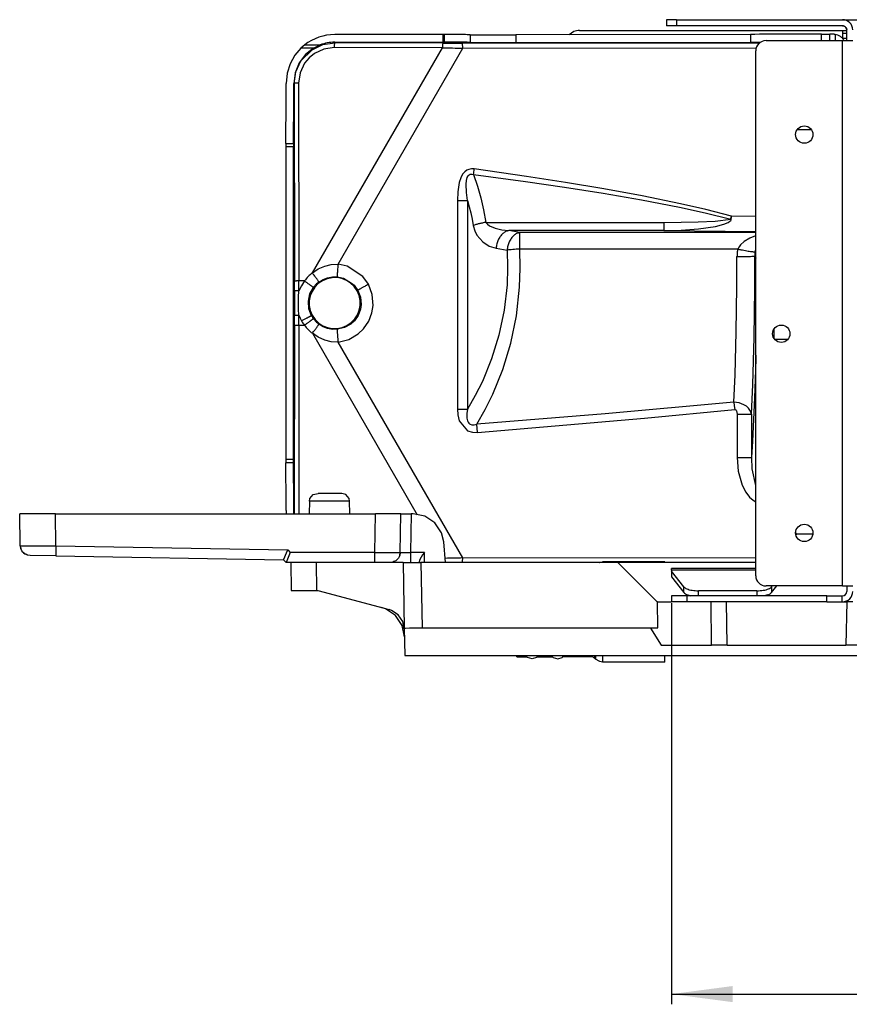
# Model space of a CAD drawing. Extents: x 2294 to 4489, y 2818 to 4211.
# Tile 1 of 32: x 2617 to 2779, y 2839 to 3032. Entities that reach past the tile are written whole.
import ezdxf

# ---------------------------------------------------------------- set-up
doc = ezdxf.new("R2010")
doc.units = 0
doc.layers.get('0').update_dxf_attribs({"linetype": 'CONTINUOUS'})
doc.layers.add('1', color=7, linetype='CONTINUOUS')
doc.styles.add('CONVERTER_11', font='txt.shx', dxfattribs={"width": 0.9})
doc.dimstyles.new('ME10_DIM_20', dxfattribs={"dimtxt": 12, "dimasz": 12, "dimexe": 2, "dimexo": 1.5, "dimgap": 2, "dimtad": 1, "dimtxsty": 'CONVERTER_11', "dimsah": 1, "dimcen": 0.09, "dimclrd": 2, "dimclre": 2, "dimclrt": 2, "dimazin": 3, "dimtfac": 1, "dimtdec": 4, "dimtofl": 0, "dimtmove": 0, "dimatfit": 3, "dimtolj": 1, "dimtzin": 0})

# ---------------------------------------------------------------- blocks, each defined once
blk = doc.blocks.new('*D12')
at = {"layer": '1', "color": 2, "linetype": 'CONTINUOUS'}
for p, q in [((2744.55, 2917.61), (2744.55, 2839.08)), ((3520.55, 2917.61), (3520.55, 2839.08)), ((2744.55, 2841.08), (3520.55, 2841.08))]:
    blk.add_line(p, q, dxfattribs=at)
at = {"layer": '1', "color": 2}
for points in [[(2756.55, 2842.66), (2756.55, 2839.5), (2744.55, 2841.08)], [(3508.55, 2839.5), (3508.55, 2842.66), (3520.55, 2841.08)]]:
    blk.add_solid(points, dxfattribs=at)
at = {"layer": '1', "color": 2, "insert": (3127.75, 2843.08), "char_height": 12, "attachment_point": 7, "rotation": 0.0001, "style": 'CONVERTER_11'}
blk.add_mtext('A', dxfattribs=at)
blk = doc.blocks.new('SL')
at = {"color": 7, "linetype": 'CONTINUOUS'}
for p, q in [((2745.552, 3031.906), (2743.552, 3031.906)), ((2743.552, 3031.906), (2743.552, 3030.706)), ((2745.552, 3031.906), (2778.052, 3031.906)), ((2778.052, 3031.906), (2788.052, 3031.906)), ((2725.404, 3029.578), (2724.478, 3028.959)), ((2726.552, 3029.806), (2778.052, 3029.806)), ((2745.552, 3030.706), (2743.552, 3030.706)), ((2778.052, 3030.706), (2745.552, 3030.706)), ((2778.052, 3030.706), (2778.098, 3030.703)), ((2778.052, 3030.706), (2778.348, 3030.647)), ((2778.052, 3029.806), (2778.852, 3029.806)), ((2778.172, 3030.696), (2778.202, 3030.691)), ((2778.366, 3030.64), (2778.61, 3030.476)), ((2778.392, 3030.629), (2778.419, 3030.616)), ((2778.483, 3030.578), (2778.508, 3030.562)), ((2778.623, 3030.463), (2778.788, 3030.216)), ((2778.657, 3030.428), (2778.676, 3030.405)), ((2778.719, 3030.345), (2778.736, 3030.32)), ((2778.788, 3030.216), (2778.793, 3030.204)), ((2778.793, 3030.204), (2778.852, 3029.906)), ((2778.817, 3030.137), (2778.825, 3030.108)), ((2778.84, 3030.035), (2778.845, 3030.006)), ((2778.852, 3027.806), (2778.852, 3029.906)), ((2699.728, 3028.991), (2678.581, 3028.991)), ((2678.581, 3027.491), (2699.728, 3027.491)), ((2700.104, 3028.991), (2699.728, 3028.991)), ((2699.728, 3027.491), (2700.104, 3027.491)), ((2760.014, 3029.035), (2714.048, 3028.936)), ((2714.048, 3027.436), (2760.014, 3027.535)), ((2760.014, 3027.535), (2762.115, 3027.539)), ((2763.052, 3027.806), (2778.052, 3027.806)), ((2773.921, 3029.056), (2775.558, 3029.058)), ((2778.052, 3029.228), (2778.052, 3028.228)), ((2778.852, 3029.228), (2778.052, 3029.228)), ((2778.852, 3028.228), (2778.052, 3028.228)), ((2778.052, 3027.806), (2780.052, 3027.806)), ((2778.35, 3027.806), (2778.347, 3027.813)), ((2671.958, 3026.329), (2670.777, 3024.933)), ((2672.308, 3026.652), (2671.958, 3026.329)), ((2672.698, 3026.973), (2672.308, 3026.652)), ((2674.414, 3026.329), (2672.834, 3025.063)), ((2674.414, 3026.329), (2675.048, 3026.677)), ((2675.048, 3026.677), (2675.735, 3026.973)), ((2761.052, 2923.006), (2761.052, 3025.806)), ((2670.777, 3024.933), (2669.859, 3023.288)), ((2672.834, 3025.063), (2671.618, 3023.441)), ((2669.859, 3023.288), (2669.263, 3021.424)), ((2671.618, 3023.441), (2670.831, 3021.523)), ((2669.263, 3021.424), (2669.056, 3019.406)), ((2670.831, 3021.523), (2670.556, 3019.406)), ((2769.206, 3010.393), (2771.898, 3010.393)), ((2669, 3007.663), (2668.996, 3007.02)), ((2668.996, 3007.02), (2668.996, 2945.792)), ((2670.5, 3007.663), (2670.496, 3007.02)), ((2670.496, 2945.792), (2670.496, 3007.02)), ((2767.287, 2969.253), (2764.817, 2969.253)), ((2668.996, 2945.792), (2669, 2945.148)), ((2670.5, 2945.148), (2670.496, 2945.792)), ((2673.716, 2938.119), (2674.376, 2938.905)), ((2674.376, 2938.905), (2675.311, 2939.106)), ((2679.978, 2939.106), (2675.311, 2939.106)), ((2680.728, 2938.905), (2679.978, 2939.106)), ((2681.387, 2938.119), (2680.728, 2938.905)), ((2673.626, 2937.632), (2673.582, 2935.106)), ((2673.626, 2937.632), (2673.716, 2938.119)), ((2681.478, 2937.632), (2681.387, 2938.119)), ((2681.522, 2935.106), (2681.478, 2937.632)), ((2623.883, 2935.106), (2616.884, 2935.106)), ((2616.991, 2928.943), (2616.884, 2935.106)), ((2623.883, 2935.106), (2686.553, 2935.106)), ((2669.059, 2935.816), (2669.058, 2935.106)), ((2670.558, 2935.106), (2670.56, 2935.816)), ((2691.552, 2935.106), (2686.553, 2935.106)), ((2691.42, 2927.571), (2691.552, 2935.106)), ((2691.552, 2935.106), (2693.552, 2935.106)), ((2693.958, 2935.106), (2693.552, 2935.106)), ((2696.254, 2934.649), (2693.958, 2935.106)), ((2698.2, 2933.349), (2696.254, 2934.649)), ((2699.501, 2931.402), (2698.2, 2933.349)), ((2699.935, 2929.629), (2699.501, 2931.402)), ((2768.959, 2931.145), (2768.902, 2931.657)), ((2768.959, 2931.145), (2768.931, 2931.01)), ((2772.2, 2931.145), (2768.959, 2931.145)), ((2700.287, 2925.606), (2699.935, 2929.629)), ((2617.083, 2928.377), (2616.991, 2928.943)), ((2616.991, 2928.943), (2617.083, 2928.377)), ((2617.091, 2928.361), (2617.083, 2928.377)), ((2617.083, 2928.377), (2617.091, 2928.361)), ((2617.333, 2927.86), (2617.091, 2928.361)), ((2617.51, 2927.645), (2617.333, 2927.86)), ((2617.577, 2927.564), (2617.51, 2927.645)), ((2617.51, 2927.645), (2617.658, 2927.498)), ((2617.873, 2927.32), (2617.577, 2927.564)), ((2617.658, 2927.498), (2617.873, 2927.32)), ((2618.186, 2927.169), (2617.873, 2927.32)), ((2617.873, 2927.32), (2618.186, 2927.169)), ((2618.39, 2927.071), (2618.186, 2927.169)), ((2668.631, 2926.285), (2669.148, 2927.485)), ((2669.887, 2927.571), (2669.059, 2925.606)), ((2669.148, 2927.485), (2669.395, 2928.064)), ((2691.42, 2927.571), (2691.326, 2926.998)), ((2691.42, 2927.571), (2691.326, 2926.998)), ((2691.326, 2926.998), (2691.42, 2927.571)), ((2696.135, 2927.571), (2695.808, 2927.093)), ((2618.956, 2926.979), (2618.39, 2927.071)), ((2623.957, 2926.891), (2618.956, 2926.979)), ((2623.957, 2926.891), (2668.552, 2926.113)), ((2668.552, 2926.113), (2668.573, 2926.156)), ((2668.552, 2926.113), (2669.059, 2925.606)), ((2668.573, 2926.156), (2668.631, 2926.285)), ((2686.421, 2925.606), (2669.059, 2925.606)), ((2669.956, 2925.606), (2670.052, 2920.106)), ((2689.421, 2925.606), (2686.421, 2925.606)), ((2689.995, 2925.69), (2689.421, 2925.606)), ((2691.234, 2925.606), (2689.421, 2925.606)), ((2690.178, 2925.776), (2689.995, 2925.69)), ((2690.521, 2925.936), (2690.178, 2925.776)), ((2690.521, 2925.936), (2690.178, 2925.776)), ((2690.521, 2925.936), (2690.178, 2925.776)), ((2690.834, 2926.193), (2690.521, 2925.936)), ((2690.823, 2926.179), (2690.521, 2925.936)), ((2690.823, 2926.179), (2690.521, 2925.936)), ((2690.834, 2926.193), (2690.823, 2926.179)), ((2690.834, 2926.193), (2690.823, 2926.179)), ((2691.071, 2926.477), (2690.834, 2926.193)), ((2691.253, 2926.848), (2691.071, 2926.477)), ((2691.97, 2925.606), (2691.234, 2925.606)), ((2691.326, 2926.998), (2691.253, 2926.848)), ((2691.326, 2926.998), (2691.253, 2926.848)), ((2691.253, 2926.848), (2691.326, 2926.998)), ((2691.97, 2925.606), (2692.194, 2912.744)), ((2691.97, 2925.606), (2695.469, 2925.606)), ((2695.192, 2926.016), (2695.166, 2925.857)), ((2695.17, 2925.606), (2695.166, 2925.857)), ((2695.266, 2926.203), (2695.192, 2926.016)), ((2695.505, 2926.63), (2695.266, 2926.203)), ((2734.054, 2925.606), (2695.469, 2925.606)), ((2695.808, 2927.093), (2695.505, 2926.63)), ((2730.464, 2925.606), (2730.496, 2925.625)), ((2730.496, 2925.625), (2731.059, 2925.706)), ((2743.252, 2925.706), (2731.059, 2925.706)), ((2761.052, 2925.606), (2734.054, 2925.606)), ((2734.054, 2925.606), (2741.754, 2917.906)), ((2743.252, 2925.606), (2743.252, 2925.706)), ((2761.052, 2924.406), (2744.552, 2924.406)), ((2744.552, 2924.104), (2744.552, 2924.406)), ((2744.552, 2924.104), (2744.552, 2923.896)), ((2744.552, 2923.896), (2744.552, 2922.768)), ((2746.956, 2920.827), (2744.552, 2923.896)), ((2744.552, 2922.768), (2746.956, 2919.699)), ((2670.052, 2920.106), (2674.987, 2920.106)), ((2674.987, 2920.106), (2675.307, 2920.106)), ((2675.307, 2920.106), (2689.233, 2916.374)), ((2761.25, 2920.066), (2749.854, 2920.066)), ((2778.052, 2921.006), (2763.052, 2921.006)), ((2764.148, 2920.827), (2764.288, 2921.006)), ((2764.148, 2919.699), (2765.171, 2921.006)), ((2778.052, 2921.006), (2780.052, 2921.006)), ((2778.852, 2921.006), (2778.852, 2919.906)), ((2741.809, 2917.906), (2741.754, 2917.906)), ((2741.861, 2912.805), (2741.809, 2917.906)), ((2741.809, 2917.906), (2744.552, 2917.906)), ((2744.552, 2919.106), (2744.552, 2917.906)), ((2747.552, 2919.106), (2744.552, 2919.106)), ((2747.552, 2917.906), (2744.552, 2917.906)), ((2774.952, 2919.106), (2747.552, 2919.106)), ((2774.952, 2917.906), (2747.552, 2917.906)), ((2747.733, 2919.239), (2748.317, 2919.106)), ((2763.371, 2919.239), (2762.787, 2919.106)), ((2774.952, 2919.106), (2777.952, 2919.106)), ((2774.952, 2917.906), (2777.952, 2917.906)), ((2777.952, 2919.106), (2778.052, 2919.106)), ((2777.952, 2917.906), (2777.952, 2919.106)), ((2777.952, 2917.906), (2778.052, 2917.906)), ((2778.052, 2917.906), (2778.853, 2917.906)), ((2780.052, 2917.906), (2778.853, 2917.906)), ((2688.521, 2916.512), (2687.777, 2916.764)), ((2690.467, 2915.211), (2688.521, 2916.512)), ((2689.729, 2916.206), (2689.233, 2916.374)), ((2691.026, 2915.339), (2689.729, 2916.206)), ((2691.768, 2913.265), (2690.467, 2915.211)), ((2691.893, 2914.041), (2691.026, 2915.339)), ((2692.197, 2912.58), (2691.893, 2914.041)), ((2692.224, 2911.073), (2691.768, 2913.265)), ((2692.194, 2912.744), (2692.46, 2912.768)), ((2692.194, 2912.744), (2692.288, 2907.406)), ((2692.46, 2912.768), (2693.219, 2912.788)), ((2693.219, 2912.788), (2695.693, 2912.805)), ((2695.693, 2912.805), (2741.861, 2912.805)), ((2741.861, 2912.805), (2740.426, 2912.762)), ((2740.426, 2912.762), (2742.5, 2909.406)), ((2742.5, 2909.406), (2752.395, 2909.406)), ((2755.426, 2909.406), (2752.395, 2909.406)), ((2755.426, 2909.406), (2778.704, 2909.406)), ((2782.204, 2909.406), (2778.704, 2909.406)), ((2692.288, 2907.406), (3572.816, 2907.406)), ((2714.252, 2907.365), (2714.252, 2907.406)), ((2714.252, 2907.106), (2714.252, 2907.365)), ((2714.252, 2907.106), (2716.232, 2907.106)), ((2716.232, 2907.365), (2716.232, 2907.406)), ((2716.232, 2907.106), (2716.232, 2907.365)), ((2716.37, 2906.992), (2716.232, 2907.106)), ((2717.252, 2906.706), (2716.37, 2906.992)), ((2718.134, 2906.992), (2717.252, 2906.706)), ((2718.272, 2907.106), (2718.134, 2906.992)), ((2718.272, 2907.365), (2718.272, 2907.406)), ((2718.272, 2907.106), (2718.272, 2907.365)), ((2718.272, 2907.106), (2721.232, 2907.106)), ((2721.232, 2907.365), (2721.232, 2907.406)), ((2721.232, 2907.106), (2721.232, 2907.365)), ((2721.232, 2907.106), (2721.37, 2906.992)), ((2721.37, 2906.992), (2722.252, 2906.706)), ((2722.252, 2906.706), (2723.134, 2906.992)), ((2723.134, 2906.992), (2723.272, 2907.106)), ((2723.272, 2907.209), (2723.272, 2907.406)), ((2723.272, 2907.406), (2723.272, 2907.209)), ((2723.272, 2907.106), (2723.272, 2907.209)), ((2723.272, 2907.209), (2723.272, 2907.106)), ((2728.809, 2907.106), (2723.272, 2907.106)), ((2728.814, 2907.149), (2728.809, 2907.106)), ((2729.197, 2907.039), (2728.814, 2907.149)), ((2729.31, 2906.956), (2729.197, 2907.039)), ((2729.521, 2906.826), (2729.31, 2906.956)), ((2729.645, 2906.692), (2729.521, 2906.816)), ((2730.496, 2906.187), (2729.645, 2906.692)), ((2731.059, 2906.106), (2730.496, 2906.187)), ((2743.252, 2906.106), (2731.059, 2906.106)), ((2743.252, 2906.586), (2743.252, 2907.406)), ((2743.252, 2906.106), (2743.252, 2906.586))]:
    blk.add_line(p, q, dxfattribs=at)
at = {"color": 124, "linetype": 'CONTINUOUS'}
for p, q in [((2745.552, 3031.906), (2745.552, 3030.706)), ((2778.052, 3029.806), (2778.052, 3029.228)), ((2678.581, 3027.364), (2678.581, 3027.491)), ((2699.728, 3028.991), (2699.728, 3027.491)), ((2700.104, 3027.491), (2700.104, 3028.991)), ((2705.097, 3028.968), (2705.097, 3027.468)), ((2714.048, 3028.936), (2714.048, 3027.436)), ((2760.014, 3029.035), (2760.014, 3027.535)), ((2773.921, 3027.806), (2773.921, 3029.056)), ((2775.558, 3027.806), (2775.558, 3029.058)), ((2776.604, 3029.023), (2776.604, 3027.806)), ((2778.052, 3028.228), (2778.052, 3028.213)), ((2778.052, 2921.006), (2778.052, 3027.806)), ((2674.414, 3026.329), (2671.958, 3026.329)), ((2671.959, 3023.83), (2674.159, 3026.028)), ((2672.698, 3026.973), (2675.735, 3026.973)), ((2674.159, 3026.028), (2676.272, 3027.026)), ((2674.213, 2982.311), (2699.676, 3026.414)), ((2676.463, 3026.156), (2674.615, 3025.284)), ((2676.272, 3027.026), (2678.581, 3027.364)), ((2678.482, 3026.451), (2676.463, 3026.156)), ((2699.676, 3026.414), (2678.482, 3026.451)), ((2699.775, 3027.327), (2678.581, 3027.364)), ((2679.229, 2984.032), (2703.647, 3026.326)), ((2703.595, 3027.326), (2761.876, 3027.379)), ((2703.647, 3026.326), (2761.166, 3026.379)), ((2670.96, 3021.716), (2671.959, 3023.83)), ((2673.559, 3024.418), (2672.692, 3023.361)), ((2674.615, 3025.284), (2673.559, 3024.418)), ((2670.621, 3019.406), (2670.96, 3021.716)), ((2672.692, 3023.361), (2671.819, 3021.513)), ((2671.819, 3021.513), (2671.522, 3019.493)), ((2670.556, 3019.406), (2670.621, 3019.406)), ((2670.621, 3019.406), (2670.68, 2980.665)), ((2671.522, 3019.493), (2671.582, 2980.752)), ((2670.496, 3007.02), (2668.996, 3007.02)), ((2669, 3007.663), (2670.5, 3007.663)), ((2704.467, 3002.414), (2704.058, 3002.117)), ((2704.82, 3002.572), (2704.467, 3002.414)), ((2705.38, 3002.685), (2704.82, 3002.572)), ((2705.922, 3002.666), (2705.38, 3002.685)), ((2716.116, 3001.22), (2705.922, 3002.666)), ((2703.264, 3000.944), (2702.959, 3000.019)), ((2703.64, 3001.635), (2703.264, 3000.944)), ((2704.058, 3002.117), (2703.64, 3001.635)), ((2704.354, 2999.664), (2704.416, 3000.442)), ((2704.416, 3000.442), (2704.55, 3000.996)), ((2704.55, 3000.996), (2704.735, 3001.359)), ((2704.735, 3001.359), (2704.829, 3001.469)), ((2704.829, 3001.469), (2704.924, 3001.55)), ((2704.924, 3001.55), (2705.115, 3001.646)), ((2705.115, 3001.646), (2705.273, 3001.676)), ((2705.273, 3001.676), (2705.519, 3001.661)), ((2705.519, 3001.661), (2705.765, 3001.586)), ((2705.765, 3001.586), (2706.518, 2999.333)), ((2705.765, 3001.586), (2715.964, 3000.22)), ((2723.757, 3000.043), (2716.116, 3001.22)), ((2702.959, 3000.019), (2702.683, 2998.217)), ((2704.416, 2998.076), (2704.354, 2999.664)), ((2706.518, 2999.333), (2707.177, 2997.016)), ((2715.964, 3000.22), (2723.608, 2999.108)), ((2723.608, 2999.108), (2731.17, 2997.915)), ((2731.314, 2998.779), (2723.757, 3000.043)), ((2738.792, 2997.407), (2731.314, 2998.779)), ((2702.683, 2998.217), (2702.621, 2996.485)), ((2704.585, 2996.485), (2704.416, 2998.076)), ((2707.177, 2997.016), (2707.738, 2994.642)), ((2731.17, 2997.915), (2738.651, 2996.619)), ((2738.651, 2996.619), (2746.138, 2995.168)), ((2746.275, 2995.871), (2738.792, 2997.407)), ((2702.621, 2996.485), (2702.621, 2955.638)), ((2702.621, 2996.485), (2704.585, 2996.485)), ((2704.585, 2996.485), (2704.585, 2955.638)), ((2704.585, 2996.485), (2704.915, 2995.287)), ((2704.915, 2995.287), (2705.215, 2994.074)), ((2707.738, 2994.642), (2708.195, 2992.219)), ((2746.138, 2995.168), (2751.154, 2994.079)), ((2751.289, 2994.718), (2746.275, 2995.871)), ((2756.28, 2993.433), (2751.289, 2994.718)), ((2705.215, 2994.074), (2705.483, 2992.848)), ((2705.483, 2992.848), (2705.72, 2991.609)), ((2751.154, 2994.079), (2756.147, 2992.864)), ((2753.101, 2992.428), (2756.147, 2992.864)), ((2756.246, 2992.85), (2756.147, 2992.864)), ((2756.157, 2992.603), (2756.217, 2992.717)), ((2756.217, 2992.717), (2756.246, 2992.85)), ((2761.052, 2993.389), (2756.28, 2993.433)), ((2705.72, 2991.609), (2706.009, 2990.578)), ((2708.195, 2992.219), (2708.317, 2992.026)), ((2708.195, 2992.219), (2743.07, 2992.219)), ((2708.317, 2992.026), (2708.484, 2991.845)), ((2708.484, 2991.845), (2708.919, 2991.525)), ((2708.919, 2991.525), (2710.034, 2991.049)), ((2710.034, 2991.049), (2711.311, 2990.752)), ((2711.311, 2990.752), (2712.656, 2990.599)), ((2743.07, 2992.219), (2746.425, 2992.237)), ((2743.07, 2992.219), (2743.07, 2990.599)), ((2746.425, 2992.237), (2749.774, 2992.297)), ((2746.445, 2990.715), (2749.815, 2990.964)), ((2749.774, 2992.297), (2753.101, 2992.428)), ((2749.815, 2990.964), (2753.166, 2991.434)), ((2753.166, 2991.434), (2754.82, 2991.848)), ((2754.82, 2991.848), (2755.62, 2992.177)), ((2755.62, 2992.177), (2755.995, 2992.425)), ((2755.995, 2992.425), (2756.157, 2992.603)), ((2706.009, 2990.578), (2706.444, 2989.699)), ((2706.444, 2989.699), (2707.56, 2988.39)), ((2714.809, 2990.219), (2712.656, 2990.599)), ((2743.07, 2990.599), (2712.656, 2990.599)), ((2714.809, 2986.995), (2714.809, 2990.219)), ((2761.052, 2990.219), (2714.809, 2990.219)), ((2743.07, 2990.599), (2746.445, 2990.715)), ((2743.07, 2990.599), (2761.052, 2990.433)), ((2759.873, 2989.088), (2758.763, 2988.451)), ((2760.989, 2989.576), (2759.873, 2989.088)), ((2761.052, 2989.596), (2760.989, 2989.576)), ((2707.56, 2988.39), (2708.836, 2987.572)), ((2708.836, 2987.572), (2710.181, 2987.152)), ((2710.181, 2987.152), (2712.334, 2986.772)), ((2714.916, 2983.244), (2714.809, 2986.995)), ((2757.537, 2986.995), (2714.809, 2986.995)), ((2757.772, 2987.425), (2757.537, 2986.995)), ((2758.067, 2987.808), (2757.772, 2987.425)), ((2758.763, 2988.451), (2758.067, 2987.808)), ((2760.925, 2986.455), (2761.033, 2986.905)), ((2761.033, 2986.905), (2761.052, 2986.963)), ((2712.334, 2986.772), (2712.441, 2983.392)), ((2757.361, 2979.584), (2757.37, 2985.504)), ((2760.847, 2979.19), (2760.857, 2985.634)), ((2760.857, 2985.634), (2761.046, 2985.253)), ((2761.046, 2985.253), (2761.052, 2985.307)), ((2761.046, 2985.253), (2761.052, 2985.23)), ((2674.213, 2982.311), (2675.366, 2983.099)), ((2675.366, 2983.099), (2676.615, 2983.66)), ((2676.615, 2983.66), (2677.918, 2983.975)), ((2677.918, 2983.975), (2679.229, 2984.032)), ((2681.036, 2983.624), (2679.229, 2984.032)), ((2684.1, 2981.591), (2681.036, 2983.624)), ((2712.441, 2983.392), (2712.333, 2980.012)), ((2714.789, 2979.495), (2714.916, 2983.244)), ((2676.292, 2981.038), (2677.193, 2981.382)), ((2677.193, 2981.382), (2678.141, 2981.553)), ((2678.141, 2981.553), (2679.106, 2981.545)), ((2679.106, 2981.545), (2680.323, 2981.27)), ((2680.323, 2981.27), (2681.878, 2980.336)), ((2685.18, 2980.083), (2684.1, 2981.591)), ((2672.666, 2980.752), (2671.582, 2980.752)), ((2672.047, 2979.813), (2671.584, 2978.796)), ((2672.666, 2980.752), (2672.047, 2979.813)), ((2673.733, 2978.193), (2674.428, 2979.481)), ((2675.471, 2980.532), (2676.292, 2981.038)), ((2681.878, 2980.336), (2682.389, 2979.9)), ((2682.389, 2979.9), (2683.117, 2978.884)), ((2685.938, 2978.063), (2685.18, 2980.083)), ((2712.333, 2980.012), (2711.77, 2974.998)), ((2714.167, 2973.942), (2714.789, 2979.495)), ((2757.241, 2970.804), (2757.361, 2979.584)), ((2760.72, 2969.639), (2760.847, 2979.19)), ((2670.683, 2978.748), (2670.683, 2974.064)), ((2671.464, 2976.406), (2671.494, 2977.58)), ((2671.494, 2977.58), (2671.584, 2978.796)), ((2673.426, 2976.761), (2673.733, 2978.193)), ((2683.117, 2978.884), (2682.969, 2978.803)), ((2683.117, 2978.884), (2683.622, 2977.549)), ((2683.622, 2977.549), (2683.743, 2976.127)), ((2686.103, 2975.914), (2685.938, 2978.063)), ((2671.494, 2975.232), (2671.464, 2976.406)), ((2673.534, 2975.3), (2673.426, 2976.761)), ((2683.743, 2976.127), (2683.604, 2975.186)), ((2685.877, 2974.493), (2686.103, 2975.914)), ((2671.584, 2974.016), (2671.494, 2975.232)), ((2671.584, 2974.016), (2671.817, 2973.45)), ((2671.817, 2973.45), (2672.099, 2972.905)), ((2674.046, 2973.929), (2673.534, 2975.3)), ((2674.046, 2973.929), (2674.193, 2974.009)), ((2683.155, 2974), (2682.431, 2972.958)), ((2683.604, 2975.186), (2683.155, 2974)), ((2685.237, 2972.836), (2685.877, 2974.493)), ((2711.77, 2974.998), (2710.751, 2970.125)), ((2713.054, 2968.559), (2714.167, 2973.942)), ((2670.68, 2972.147), (2670.624, 2935.106)), ((2671.582, 2972.06), (2671.525, 2935.106)), ((2671.582, 2972.06), (2672.666, 2972.06)), ((2676.292, 2971.774), (2675.471, 2972.28)), ((2677.193, 2971.43), (2676.292, 2971.774)), ((2680.491, 2971.605), (2679.106, 2971.266)), ((2681.732, 2972.31), (2680.491, 2971.605)), ((2682.431, 2972.958), (2681.732, 2972.31)), ((2684.233, 2971.37), (2685.237, 2972.836)), ((2674.213, 2970.5), (2694.738, 2934.951)), ((2675.366, 2969.713), (2674.213, 2970.5)), ((2676.615, 2969.152), (2675.366, 2969.713)), ((2678.141, 2971.259), (2677.193, 2971.43)), ((2679.106, 2971.266), (2678.141, 2971.259)), ((2681.321, 2969.297), (2683.188, 2970.377)), ((2683.188, 2970.377), (2684.233, 2971.37)), ((2710.751, 2970.125), (2709.311, 2965.462)), ((2756.995, 2962.337), (2757.241, 2970.804)), ((2760.461, 2960.447), (2760.72, 2969.639)), ((2764.623, 2969.543), (2764.638, 2970.388)), ((2764.638, 2970.388), (2764.655, 2971.316)), ((2677.918, 2968.837), (2676.615, 2969.152)), ((2679.229, 2968.779), (2677.918, 2968.837)), ((2679.229, 2968.779), (2681.321, 2969.297)), ((2703.647, 2926.486), (2679.229, 2968.779)), ((2711.492, 2963.427), (2713.054, 2968.559)), ((2761.052, 2966.219), (2761.036, 2965.589)), ((2709.311, 2965.462), (2707.499, 2961.056)), ((2761.036, 2965.589), (2760.98, 2963.287)), ((2709.536, 2958.601), (2711.492, 2963.427)), ((2756.764, 2956.971), (2756.995, 2962.337)), ((2760.98, 2963.287), (2760.799, 2957.881)), ((2707.499, 2961.056), (2706.107, 2958.28)), ((2760.217, 2954.638), (2760.461, 2960.447)), ((2706.107, 2958.28), (2704.585, 2955.638)), ((2708.039, 2955.572), (2709.536, 2958.601)), ((2756.764, 2956.971), (2731.57, 2954.727)), ((2757.808, 2956.841), (2756.764, 2956.971)), ((2756.764, 2956.971), (2756.844, 2956.29)), ((2756.844, 2956.29), (2756.921, 2955.567)), ((2758.73, 2956.511), (2757.808, 2956.841)), ((2759.234, 2956.206), (2758.73, 2956.511)), ((2759.636, 2955.853), (2759.234, 2956.206)), ((2760.799, 2957.881), (2760.405, 2949.359)), ((2702.621, 2955.638), (2702.692, 2954.507)), ((2702.621, 2955.638), (2704.585, 2955.638)), ((2702.692, 2954.507), (2702.974, 2953.326)), ((2704.449, 2954.75), (2704.444, 2953.869)), ((2704.585, 2955.638), (2704.449, 2954.75)), ((2706.407, 2952.701), (2708.039, 2955.572)), ((2731.57, 2954.727), (2706.407, 2952.701)), ((2739.281, 2953.887), (2756.921, 2955.567)), ((2756.921, 2955.567), (2756.963, 2955.567)), ((2756.963, 2955.567), (2757.006, 2955.56)), ((2757.006, 2955.56), (2757.086, 2955.522)), ((2757.086, 2955.522), (2757.137, 2955.481)), ((2757.137, 2955.481), (2757.197, 2955.409)), ((2757.197, 2955.409), (2757.266, 2955.287)), ((2757.266, 2955.287), (2757.356, 2954.983)), ((2757.356, 2954.983), (2757.386, 2954.638)), ((2757.386, 2954.638), (2760.217, 2954.638)), ((2757.386, 2954.638), (2757.386, 2946.157)), ((2760.044, 2955.264), (2759.636, 2955.853)), ((2760.217, 2954.638), (2760.044, 2955.264)), ((2760.217, 2954.638), (2760.217, 2946.157)), ((2702.974, 2953.326), (2704.582, 2951.41)), ((2704.444, 2953.869), (2704.568, 2953.317)), ((2704.568, 2953.317), (2704.689, 2953.07)), ((2704.689, 2953.07), (2704.832, 2952.885)), ((2704.832, 2952.885), (2704.986, 2952.754)), ((2704.986, 2952.754), (2705.139, 2952.667)), ((2705.139, 2952.667), (2705.438, 2952.58)), ((2705.438, 2952.58), (2705.921, 2952.583)), ((2705.921, 2952.583), (2706.407, 2952.701)), ((2706.564, 2951.07), (2706.407, 2952.701)), ((2706.564, 2951.07), (2739.281, 2953.887)), ((2704.582, 2951.41), (2705.586, 2951.098)), ((2705.586, 2951.098), (2706.564, 2951.07)), ((2760.405, 2949.359), (2760.217, 2946.157)), ((2670.496, 2945.792), (2668.996, 2945.792)), ((2670.5, 2945.148), (2669, 2945.148)), ((2757.386, 2946.157), (2757.595, 2943.468)), ((2757.386, 2946.157), (2760.217, 2946.157)), ((2760.217, 2946.157), (2760.279, 2943.926)), ((2757.595, 2943.468), (2758.366, 2940.727)), ((2760.279, 2943.926), (2761.003, 2940.678)), ((2758.366, 2940.727), (2759.076, 2939.381)), ((2761.003, 2940.678), (2761.046, 2940.596)), ((2759.076, 2939.381), (2759.821, 2938.425)), ((2761.046, 2940.596), (2761.052, 2940.585)), ((2673.925, 2937.632), (2673.626, 2937.632)), ((2681.478, 2937.632), (2673.925, 2937.632)), ((2759.821, 2938.425), (2760.536, 2937.778)), ((2760.536, 2937.778), (2761.052, 2937.503)), ((2623.992, 2928.856), (2623.883, 2935.106)), ((2686.421, 2927.571), (2686.553, 2935.106)), ((2693.552, 2935.106), (2693.42, 2927.571)), ((2616.991, 2928.943), (2617.293, 2928.897)), ((2617.293, 2928.897), (2618.172, 2928.864)), ((2618.172, 2928.864), (2620.103, 2928.842)), ((2620.103, 2928.842), (2623.992, 2928.856)), ((2623.992, 2928.856), (2623.957, 2926.891)), ((2623.992, 2928.856), (2669.395, 2928.064)), ((2669.395, 2928.064), (2669.887, 2927.571)), ((2686.421, 2927.571), (2669.887, 2927.571)), ((2686.421, 2927.571), (2689.198, 2927.537)), ((2686.421, 2925.606), (2686.421, 2927.571)), ((2689.198, 2927.537), (2690.577, 2927.537)), ((2690.577, 2927.537), (2691.205, 2927.549)), ((2691.205, 2927.549), (2691.42, 2927.571)), ((2691.42, 2927.571), (2691.507, 2927.58)), ((2691.507, 2927.58), (2691.758, 2927.584)), ((2691.758, 2927.584), (2692.309, 2927.584)), ((2692.309, 2927.584), (2693.42, 2927.571)), ((2693.42, 2927.571), (2693.42, 2925.606)), ((2696.135, 2927.571), (2693.42, 2927.571)), ((2696.17, 2925.606), (2696.135, 2927.571)), ((2674.954, 2925.606), (2674.987, 2920.106)), ((2695.469, 2925.606), (2695.693, 2912.805)), ((2700.23, 2926.41), (2700.216, 2926.41)), ((2703.62, 2925.621), (2703.618, 2925.606)), ((2761.052, 2926.433), (2703.647, 2926.486)), ((2731.059, 2925.706), (2731.059, 2925.606)), ((2761.052, 2924.104), (2744.552, 2924.104)), ((2746.956, 2919.699), (2746.956, 2920.827)), ((2749.854, 2919.106), (2749.854, 2920.066)), ((2761.25, 2920.066), (2761.25, 2919.106)), ((2764.148, 2920.827), (2764.148, 2919.699)), ((2747.552, 2919.106), (2747.552, 2917.906)), ((2752.395, 2909.406), (2752.31, 2917.906)), ((2755.426, 2909.406), (2755.34, 2917.906)), ((2774.952, 2917.906), (2774.952, 2919.106)), ((2778.853, 2917.906), (2778.704, 2909.406)), ((2728.746, 2907.406), (2728.754, 2907.372)), ((2728.754, 2907.372), (2728.812, 2907.125)), ((2728.812, 2907.125), (2728.809, 2907.106)), ((2729.394, 2907.406), (2729.398, 2907.388)), ((2729.398, 2907.388), (2729.523, 2906.814)), ((2729.523, 2906.814), (2729.521, 2906.826)), ((2729.645, 2907.406), (2729.645, 2907.247)), ((2729.645, 2907.247), (2729.645, 2906.692)), ((2731.059, 2907.406), (2731.059, 2906.697)), ((2731.059, 2906.697), (2731.059, 2906.106))]:
    blk.add_line(p, q, dxfattribs=at)
at = {"color": 7, "linetype": 'CONTINUOUS'}
for centre in [(2770.552, 3009.406), (2766.052, 2970.406), (2770.552, 2931.406)]:
    blk.add_circle(centre, 1.7, dxfattribs=at)
for centre, radius, start, end in [((2778.052, 3029.906), 2, 0, 90), ((2726.552, 3026.806), 3, 90.00025, 112.50009), ((2778.052, 3029.906), 0.8, -0.00042, 89.9996), ((2678.581, 3019.406), 9.585, 90.00053, 127.86209), ((2678.581, 3019.406), 8.085, 90.00035, 110.61159), ((2763.052, 3025.806), 2, 90.00002, 179.99998), ((2776.185, 3026.559), 2.5, 30.11763, 80.33012), ((2678.581, 2976.406), 5, 28.64791, -151.35209), ((2678.581, 2976.406), 5, -151.35209, 28.64791), ((2763.052, 2923.006), 2, -179.99997, -90.00003), ((2778.052, 2919.906), 0.8, -89.99958, 0.0004), ((2778.052, 2919.906), 2, -90, 0)]:
    blk.add_arc(centre, radius, start, end, dxfattribs=at)
for points, knots in [([(2705.097, 3028.968), (2704.706, 3028.971), (2703.902, 3028.979), (2702.672, 3028.986), (2701.399, 3028.99), (2700.538, 3028.991), (2700.104, 3028.991)], [0, 0, 0, 0, 1.1727739, 2.4098837, 3.6902856, 4.992198, 4.992198, 4.992198, 4.992198]), ([(2705.097, 3027.468), (2704.706, 3027.471), (2703.902, 3027.478), (2702.672, 3027.485), (2701.399, 3027.49), (2700.538, 3027.49), (2700.104, 3027.491)], [0, 0, 0, 0, 1.1727689, 2.4098784, 3.6902826, 4.992198, 4.992198, 4.992198, 4.992198]), ([(2705.097, 3028.968), (2705.797, 3028.962), (2707.24, 3028.949), (2709.451, 3028.939), (2711.735, 3028.933), (2713.275, 3028.935), (2714.048, 3028.936)], [0, 0, 0, 0, 2.1002412, 4.3305587, 6.633891, 8.9513059, 8.9513059, 8.9513059, 8.9513059]), ([(2705.097, 3027.468), (2705.797, 3027.461), (2707.24, 3027.449), (2709.451, 3027.438), (2711.735, 3027.433), (2713.275, 3027.435), (2714.048, 3027.436)], [0, 0, 0, 0, 2.1002416, 4.330559, 6.6338911, 8.9513059, 8.9513059, 8.9513059, 8.9513059]), ([(2773.921, 3029.056), (2771.6, 3029.054), (2766.964, 3029.049), (2762.328, 3029.04), (2760.014, 3029.035)], [0, 0, 0, 0, 6.9639647, 13.9066941, 13.9066941, 13.9066941, 13.9066941]), ([(2776.184, 3029.058), (2776.08, 3029.058), (2775.871, 3029.058), (2775.662, 3029.058), (2775.558, 3029.058)], [0, 0, 0, 0, 0.31345997, 0.62673964, 0.62673964, 0.62673964, 0.62673964]), ([(2776.604, 3029.023), (2776.535, 3029.033), (2776.396, 3029.054), (2776.255, 3029.057), (2776.184, 3029.058)], [0, 0, 0, 0, 0.21094919, 0.42187527, 0.42187527, 0.42187527, 0.42187527]), ([(2669, 3007.663), (2669.007, 3008.228), (2669.023, 3009.41), (2669.039, 3011.249), (2669.051, 3013.209), (2669.058, 3015.247), (2669.06, 3017.321), (2669.057, 3018.712), (2669.056, 3019.406)], [0, 0, 0, 0, 1.6936823, 3.5462919, 5.5192948, 7.5716481, 9.6606556, 11.7428578, 11.7428578, 11.7428578, 11.7428578]), ([(2670.5, 3007.663), (2670.508, 3008.228), (2670.524, 3009.41), (2670.54, 3011.249), (2670.552, 3013.209), (2670.558, 3015.247), (2670.561, 3017.321), (2670.558, 3018.712), (2670.556, 3019.406)], [0, 0, 0, 0, 1.6936813, 3.5462906, 5.5192938, 7.5716475, 9.6606554, 11.7428578, 11.7428578, 11.7428578, 11.7428578]), ([(2669.059, 2935.816), (2669.059, 2936.656), (2669.057, 2938.312), (2669.045, 2940.732), (2669.028, 2943.003), (2669.009, 2944.458), (2669, 2945.148)], [0, 0, 0, 0, 2.5218926, 4.9669074, 7.2605371, 9.3328955, 9.3328955, 9.3328955, 9.3328955]), ([(2670.56, 2935.816), (2670.559, 2936.656), (2670.557, 2938.312), (2670.546, 2940.732), (2670.528, 2943.003), (2670.509, 2944.458), (2670.5, 2945.148)], [0, 0, 0, 0, 2.5219035, 4.9669267, 7.260555, 9.3328953, 9.3328953, 9.3328953, 9.3328953]), ([(2746.956, 2920.827), (2747.032, 2920.753), (2747.206, 2920.584), (2747.582, 2920.414), (2748.048, 2920.262), (2748.602, 2920.152), (2749.213, 2920.08), (2749.637, 2920.071), (2749.854, 2920.066)], [0, 0, 0, 0, 0.3152813, 0.7229578, 1.2194523, 1.7897794, 2.4124676, 3.0622393, 3.0622393, 3.0622393, 3.0622393]), ([(2746.956, 2919.699), (2747.052, 2919.611), (2747.277, 2919.402), (2747.567, 2919.299), (2747.733, 2919.239)], [0, 0, 0, 0, 0.38866508, 0.91063833, 0.91063833, 0.91063833, 0.91063833]), ([(2761.25, 2920.066), (2761.467, 2920.071), (2761.891, 2920.08), (2762.502, 2920.152), (2763.055, 2920.262), (2763.522, 2920.414), (2763.898, 2920.584), (2764.072, 2920.753), (2764.148, 2920.827)], [0, 0, 0, 0, 0.6497717, 1.2724598, 1.842787, 2.3392814, 2.746958, 3.0622393, 3.0622393, 3.0622393, 3.0622393]), ([(2763.371, 2919.239), (2763.537, 2919.299), (2763.827, 2919.402), (2764.052, 2919.611), (2764.148, 2919.699)], [0, 0, 0, 0, 0.52197325, 0.91063833, 0.91063833, 0.91063833, 0.91063833])]:
    blk.add_open_spline(points, degree=3, knots=knots, dxfattribs=at)
at = {"color": 124, "linetype": 'CONTINUOUS'}
for points, knots in [([(2678.581, 3027.364), (2678.572, 3027.353), (2678.544, 3027.317), (2678.533, 3027.221), (2678.51, 3027.082), (2678.497, 3026.898), (2678.486, 3026.683), (2678.483, 3026.531), (2678.482, 3026.451)], [0, 0, 0, 0, 0.04160325, 0.13570997, 0.28037899, 0.46779521, 0.68716213, 0.92565484, 0.92565484, 0.92565484, 0.92565484]), ([(2699.775, 3027.327), (2699.766, 3027.316), (2699.737, 3027.28), (2699.727, 3027.184), (2699.704, 3027.045), (2699.691, 3026.861), (2699.68, 3026.647), (2699.677, 3026.494), (2699.676, 3026.414)], [0, 0, 0, 0, 0.04161354, 0.13572661, 0.28039654, 0.46780882, 0.68716809, 0.92565101, 0.92565101, 0.92565101, 0.92565101]), ([(2699.676, 3026.414), (2700.337, 3026.399), (2701.661, 3026.368), (2702.984, 3026.34), (2703.647, 3026.326)], [0, 0, 0, 0, 1.9841236, 3.9719332, 3.9719332, 3.9719332, 3.9719332]), ([(2699.775, 3027.327), (2700.411, 3027.326), (2701.684, 3027.325), (2702.957, 3027.325), (2703.595, 3027.326)], [0, 0, 0, 0, 1.9083373, 3.820039, 3.820039, 3.820039, 3.820039]), ([(2703.647, 3026.326), (2703.647, 3026.411), (2703.646, 3026.576), (2703.641, 3026.789), (2703.635, 3026.956), (2703.629, 3027.078), (2703.622, 3027.178), (2703.613, 3027.251), (2703.609, 3027.3), (2703.598, 3027.32), (2703.595, 3027.326)], [0, 0, 0, 0, 0.2559675, 0.4949189, 0.6370244, 0.7598272, 0.8606153, 0.9359765, 0.9837407, 1.0038352, 1.0038352, 1.0038352, 1.0038352]), ([(2671.522, 3019.493), (2671.444, 3019.491), (2671.293, 3019.489), (2671.08, 3019.48), (2670.9, 3019.466), (2670.768, 3019.453), (2670.687, 3019.435), (2670.641, 3019.427), (2670.626, 3019.411), (2670.621, 3019.406)], [0, 0, 0, 0, 0.23604442, 0.45268432, 0.6374133, 0.77969298, 0.8470836, 0.89070715, 0.91195995, 0.91195995, 0.91195995, 0.91195995]), ([(2705.765, 3001.586), (2705.792, 3001.763), (2705.847, 3002.122), (2705.897, 3002.483), (2705.922, 3002.666)], [0, 0, 0, 0, 0.5365426, 1.0913804, 1.0913804, 1.0913804, 1.0913804]), ([(2756.147, 2992.864), (2756.17, 2992.958), (2756.215, 2993.148), (2756.258, 2993.337), (2756.28, 2993.433)], [0, 0, 0, 0, 0.29069393, 0.58383987, 0.58383987, 0.58383987, 0.58383987]), ([(2756.246, 2992.85), (2756.252, 2992.947), (2756.264, 2993.141), (2756.275, 2993.335), (2756.28, 2993.433)], [0, 0, 0, 0, 0.29033318, 0.58336963, 0.58336963, 0.58336963, 0.58336963]), ([(2708.195, 2992.219), (2707.966, 2992.178), (2707.516, 2992.096), (2706.866, 2991.947), (2706.268, 2991.791), (2705.895, 2991.667), (2705.72, 2991.609)], [0, 0, 0, 0, 0.6977303, 1.3725706, 1.9985077, 2.5517255, 2.5517255, 2.5517255, 2.5517255]), ([(2712.656, 2990.599), (2712.452, 2990.543), (2712.027, 2990.426), (2711.465, 2990.011), (2710.972, 2989.454), (2710.58, 2988.763), (2710.295, 2987.985), (2710.219, 2987.431), (2710.181, 2987.152)], [0, 0, 0, 0, 0.629104, 1.3124983, 2.0558479, 2.8513706, 3.6817653, 4.5242113, 4.5242113, 4.5242113, 4.5242113]), ([(2714.809, 2990.219), (2714.606, 2990.163), (2714.181, 2990.047), (2713.619, 2989.632), (2713.126, 2989.074), (2712.734, 2988.383), (2712.449, 2987.605), (2712.373, 2987.051), (2712.334, 2986.772)], [0, 0, 0, 0, 0.6291041, 1.3124981, 2.0558472, 2.8513693, 3.6817635, 4.5242093, 4.5242093, 4.5242093, 4.5242093]), ([(2714.809, 2986.995), (2714.582, 2986.979), (2714.135, 2986.949), (2713.486, 2986.895), (2712.889, 2986.839), (2712.511, 2986.793), (2712.334, 2986.772)], [0, 0, 0, 0, 0.6848207, 1.3438419, 1.9517348, 2.4851959, 2.4851959, 2.4851959, 2.4851959]), ([(2757.537, 2986.995), (2757.488, 2986.749), (2757.389, 2986.257), (2757.376, 2985.755), (2757.37, 2985.504)], [0, 0, 0, 0, 0.7509516, 1.5023688, 1.5023688, 1.5023688, 1.5023688]), ([(2757.537, 2986.995), (2757.74, 2986.951), (2758.139, 2986.866), (2758.723, 2986.751), (2759.269, 2986.649), (2759.619, 2986.591), (2759.784, 2986.564)], [0, 0, 0, 0, 0.6230845, 1.224788, 1.7859257, 2.2886332, 2.2886332, 2.2886332, 2.2886332]), ([(2757.37, 2985.504), (2757.655, 2985.506), (2758.209, 2985.509), (2758.997, 2985.523), (2759.687, 2985.541), (2760.235, 2985.57), (2760.611, 2985.587), (2760.796, 2985.622), (2760.857, 2985.634)], [0, 0, 0, 0, 0.8566627, 1.661318, 2.3651086, 2.9253641, 3.3082962, 3.4917467, 3.4917467, 3.4917467, 3.4917467]), ([(2759.784, 2986.564), (2759.926, 2986.542), (2760.179, 2986.502), (2760.513, 2986.464), (2760.753, 2986.439), (2760.88, 2986.451), (2760.925, 2986.455)], [0, 0, 0, 0, 0.4284571, 0.7690067, 1.0112347, 1.1489042, 1.1489042, 1.1489042, 1.1489042]), ([(2760.925, 2986.455), (2760.903, 2986.319), (2760.859, 2986.047), (2760.857, 2985.772), (2760.857, 2985.634)], [0, 0, 0, 0, 0.41180837, 0.82475991, 0.82475991, 0.82475991, 0.82475991]), ([(2679.229, 2984.032), (2679.208, 2983.82), (2679.168, 2983.409), (2679.126, 2982.88), (2679.098, 2982.461), (2679.083, 2982.159), (2679.073, 2981.911), (2679.079, 2981.729), (2679.075, 2981.609), (2679.099, 2981.56), (2679.106, 2981.545)], [0, 0, 0, 0, 0.6409923, 1.2383115, 1.5927943, 1.8983795, 2.148282, 2.3339935, 2.4501728, 2.4970146, 2.4970146, 2.4970146, 2.4970146]), ([(2674.213, 2982.311), (2673.927, 2982.079), (2673.355, 2981.615), (2672.896, 2981.039), (2672.666, 2980.752)], [0, 0, 0, 0, 1.1012424, 2.2026475, 2.2026475, 2.2026475, 2.2026475]), ([(2675.471, 2980.532), (2675.469, 2980.539), (2675.463, 2980.565), (2675.431, 2980.612), (2675.385, 2980.689), (2675.305, 2980.807), (2675.191, 2980.972), (2675.04, 2981.185), (2674.861, 2981.433), (2674.66, 2981.708), (2674.442, 2982.004), (2674.291, 2982.207), (2674.213, 2982.311)], [0, 0, 0, 0, 0.0219192, 0.0780793, 0.1684202, 0.2922814, 0.5059422, 0.7692634, 1.0772452, 1.4213426, 1.7916451, 2.1810943, 2.1810943, 2.1810943, 2.1810943]), ([(2671.582, 2980.752), (2671.503, 2980.75), (2671.352, 2980.748), (2671.14, 2980.739), (2670.959, 2980.725), (2670.828, 2980.711), (2670.746, 2980.694), (2670.701, 2980.685), (2670.685, 2980.67), (2670.68, 2980.665)], [0, 0, 0, 0, 0.2360478, 0.45269016, 0.63742016, 0.77969905, 0.84708813, 0.8907098, 0.91196127, 0.91196127, 0.91196127, 0.91196127]), ([(2670.683, 2978.748), (2670.682, 2979.068), (2670.682, 2979.707), (2670.681, 2980.345), (2670.68, 2980.665)], [0, 0, 0, 0, 0.9588661, 1.9164471, 1.9164471, 1.9164471, 1.9164471]), ([(2671.584, 2978.796), (2671.583, 2979.122), (2671.583, 2979.774), (2671.582, 2980.426), (2671.582, 2980.752)], [0, 0, 0, 0, 0.9784349, 1.9555589, 1.9555589, 1.9555589, 1.9555589]), ([(2672.666, 2980.752), (2672.745, 2980.694), (2672.899, 2980.58), (2673.127, 2980.413), (2673.344, 2980.253), (2673.536, 2980.113), (2673.703, 2979.992), (2673.843, 2979.89), (2673.971, 2979.798), (2674.084, 2979.717), (2674.183, 2979.646), (2674.266, 2979.588), (2674.331, 2979.543), (2674.379, 2979.511), (2674.409, 2979.49), (2674.424, 2979.483), (2674.428, 2979.481)], [0, 0, 0, 0, 0.2929657, 0.5761157, 0.8464871, 1.1011171, 1.2904267, 1.4644025, 1.6219668, 1.7620426, 1.883553, 1.984885, 2.0648803, 2.1231481, 2.1593113, 2.1730998, 2.1730998, 2.1730998, 2.1730998]), ([(2675.471, 2980.532), (2675.278, 2980.376), (2674.893, 2980.063), (2674.583, 2979.675), (2674.428, 2979.481)], [0, 0, 0, 0, 0.7420898, 1.4844198, 1.4844198, 1.4844198, 1.4844198]), ([(2685.18, 2980.083), (2685.058, 2980.015), (2684.819, 2979.884), (2684.471, 2979.69), (2684.17, 2979.521), (2683.919, 2979.378), (2683.718, 2979.262), (2683.543, 2979.16), (2683.396, 2979.072), (2683.278, 2979.001), (2683.195, 2978.945), (2683.141, 2978.912), (2683.122, 2978.89), (2683.117, 2978.884)], [0, 0, 0, 0, 0.4176058, 0.8187415, 1.1948428, 1.4532907, 1.6857926, 1.8897303, 2.0624896, 2.2004598, 2.301147, 2.3636814, 2.3877404, 2.3877404, 2.3877404, 2.3877404]), ([(2670.947, 2978.78), (2670.922, 2978.779), (2670.875, 2978.776), (2670.81, 2978.771), (2670.759, 2978.766), (2670.721, 2978.76), (2670.696, 2978.757), (2670.686, 2978.75), (2670.683, 2978.748)], [0, 0, 0, 0, 0.07671174, 0.14145215, 0.1935351, 0.2321226, 0.25676281, 0.2678904, 0.2678904, 0.2678904, 0.2678904]), ([(2671.584, 2978.796), (2671.524, 2978.796), (2671.408, 2978.795), (2671.241, 2978.791), (2671.088, 2978.787), (2670.992, 2978.782), (2670.947, 2978.78)], [0, 0, 0, 0, 0.17827446, 0.34743542, 0.50192906, 0.63669033, 0.63669033, 0.63669033, 0.63669033]), ([(2670.68, 2972.147), (2670.681, 2972.466), (2670.682, 2973.105), (2670.682, 2973.744), (2670.683, 2974.064)], [0, 0, 0, 0, 0.957599, 1.9164834, 1.9164834, 1.9164834, 1.9164834]), ([(2670.683, 2974.064), (2670.688, 2974.061), (2670.705, 2974.051), (2670.748, 2974.048), (2670.813, 2974.04), (2670.902, 2974.034), (2671.01, 2974.028), (2671.161, 2974.023), (2671.354, 2974.018), (2671.505, 2974.016), (2671.584, 2974.016)], [0, 0, 0, 0, 0.0176919, 0.05977983, 0.12626862, 0.21548943, 0.32479312, 0.4520653, 0.66848748, 0.90442762, 0.90442762, 0.90442762, 0.90442762]), ([(2671.582, 2972.06), (2671.582, 2972.386), (2671.583, 2973.038), (2671.583, 2973.69), (2671.584, 2974.016)], [0, 0, 0, 0, 0.9771351, 1.955581, 1.955581, 1.955581, 1.955581]), ([(2674.046, 2973.929), (2674.042, 2973.928), (2674.025, 2973.924), (2673.992, 2973.907), (2673.939, 2973.883), (2673.867, 2973.846), (2673.775, 2973.8), (2673.666, 2973.743), (2673.541, 2973.678), (2673.399, 2973.604), (2673.244, 2973.521), (2673.06, 2973.423), (2672.847, 2973.31), (2672.607, 2973.181), (2672.356, 2973.045), (2672.186, 2972.952), (2672.099, 2972.905)], [0, 0, 0, 0, 0.0140664, 0.0507595, 0.1098727, 0.19103, 0.2938332, 0.4170907, 0.5591423, 0.7188799, 0.8951947, 1.0869778, 1.3447852, 1.6183108, 1.9045117, 2.200345, 2.200345, 2.200345, 2.200345]), ([(2674.046, 2973.929), (2674.105, 2973.826), (2674.222, 2973.62), (2674.36, 2973.427), (2674.428, 2973.331)], [0, 0, 0, 0, 0.35502897, 0.71007325, 0.71007325, 0.71007325, 0.71007325]), ([(2670.68, 2972.147), (2670.685, 2972.142), (2670.701, 2972.126), (2670.746, 2972.118), (2670.828, 2972.1), (2670.959, 2972.087), (2671.14, 2972.073), (2671.352, 2972.064), (2671.503, 2972.061), (2671.582, 2972.06)], [0, 0, 0, 0, 0.02125221, 0.06487455, 0.13226402, 0.27454302, 0.4592726, 0.67591412, 0.91196085, 0.91196085, 0.91196085, 0.91196085]), ([(2672.099, 2972.905), (2672.186, 2972.759), (2672.36, 2972.468), (2672.564, 2972.196), (2672.666, 2972.06)], [0, 0, 0, 0, 0.5090593, 1.0181304, 1.0181304, 1.0181304, 1.0181304]), ([(2674.428, 2973.331), (2674.424, 2973.329), (2674.409, 2973.322), (2674.379, 2973.301), (2674.331, 2973.269), (2674.265, 2973.223), (2674.183, 2973.165), (2674.084, 2973.095), (2673.971, 2973.014), (2673.843, 2972.922), (2673.703, 2972.82), (2673.536, 2972.699), (2673.344, 2972.558), (2673.126, 2972.399), (2672.899, 2972.232), (2672.745, 2972.118), (2672.666, 2972.06)], [0, 0, 0, 0, 0.0138643, 0.0500927, 0.1084134, 0.1884493, 0.2898093, 0.4113352, 0.5514147, 0.7089717, 0.8829294, 1.0722109, 1.3267939, 1.5971081, 1.8801928, 2.1730871, 2.1730871, 2.1730871, 2.1730871]), ([(2672.666, 2972.06), (2672.896, 2971.772), (2673.355, 2971.197), (2673.927, 2970.732), (2674.213, 2970.5)], [0, 0, 0, 0, 1.1014029, 2.2026445, 2.2026445, 2.2026445, 2.2026445]), ([(2674.213, 2970.5), (2674.291, 2970.604), (2674.442, 2970.807), (2674.661, 2971.104), (2674.861, 2971.379), (2675.04, 2971.627), (2675.191, 2971.84), (2675.305, 2972.005), (2675.385, 2972.123), (2675.431, 2972.2), (2675.463, 2972.247), (2675.469, 2972.272), (2675.471, 2972.28)], [0, 0, 0, 0, 0.3895131, 0.7598712, 1.1040125, 1.4120217, 1.6753504, 1.8889967, 2.0128318, 2.1031331, 2.1592409, 2.181099, 2.181099, 2.181099, 2.181099]), ([(2674.428, 2973.331), (2674.583, 2973.137), (2674.893, 2972.749), (2675.278, 2972.436), (2675.471, 2972.28)], [0, 0, 0, 0, 0.7423409, 1.4844404, 1.4844404, 1.4844404, 1.4844404]), ([(2679.106, 2971.266), (2679.099, 2971.252), (2679.075, 2971.203), (2679.079, 2971.083), (2679.073, 2970.901), (2679.083, 2970.653), (2679.098, 2970.35), (2679.126, 2969.932), (2679.168, 2969.403), (2679.208, 2968.992), (2679.229, 2968.779)], [0, 0, 0, 0, 0.0468493, 0.1630397, 0.348761, 0.5986691, 0.9042553, 1.2587348, 1.8560427, 2.4970189, 2.4970189, 2.4970189, 2.4970189]), ([(2703.647, 2926.486), (2703.077, 2926.474), (2701.938, 2926.449), (2700.799, 2926.423), (2700.23, 2926.41)], [0, 0, 0, 0, 1.7096087, 3.4177085, 3.4177085, 3.4177085, 3.4177085]), ([(2703.62, 2925.621), (2703.624, 2925.674), (2703.633, 2925.795), (2703.64, 2925.998), (2703.646, 2926.233), (2703.647, 2926.4), (2703.647, 2926.486)], [0, 0, 0, 0, 0.15933968, 0.36643743, 0.60733906, 0.86575545, 0.86575545, 0.86575545, 0.86575545])]:
    blk.add_open_spline(points, degree=3, knots=knots, dxfattribs=at)
at = {"layer": '1'}
dim = blk.add_linear_dim(base=(2744.552, 2841.079), p1=(3520.552, 2919.106), p2=(2744.552, 2919.106), text='A', dimstyle='ME10_DIM_20', dxfattribs=at)
dim.commit()
dim.dimension.update_dxf_attribs({"geometry": '*D12', "text_midpoint": (3132.552, 2849.079), "text_rotation": 0.00014})

msp = doc.modelspace()

# ---------------------------------------------------------------- block references
msp.add_blockref('SL', (0, 0))

doc.saveas('drawing.dxf')
